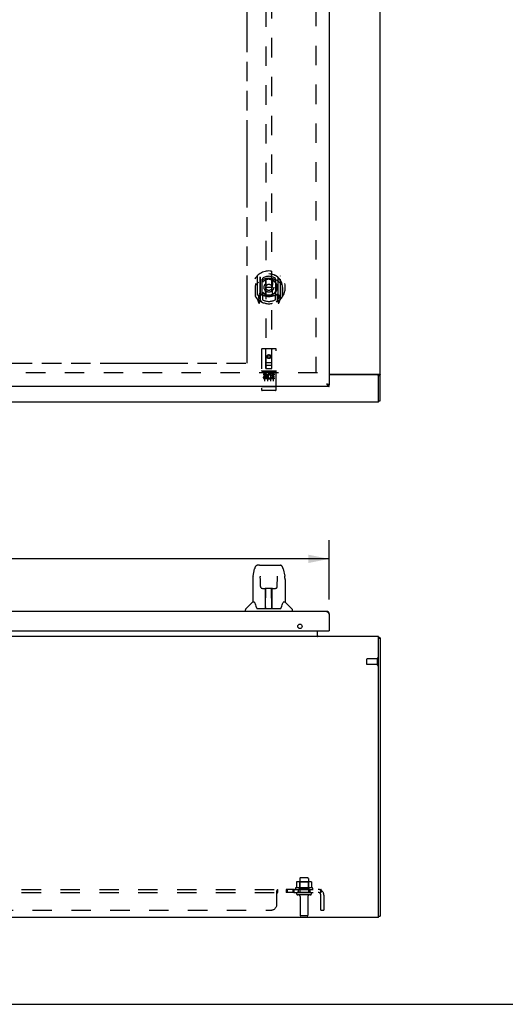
# Model space of a CAD drawing. Header units: inches. Extents: x 0 to 151, y 0 to 98.
# Tile 3 of 10: x 55 to 75, y 0 to 42. Entities that reach past the tile are written whole.
import ezdxf

# ---------------------------------------------------------------- set-up
doc = ezdxf.new("R2010")
doc.units = ezdxf.units.IN
doc.header["$LTSCALE"] = 8.296674
doc.header["$MEASUREMENT"] = 0
doc.linetypes.add('HIDDEN', pattern=[0.2, 0.1, -0.1])
doc.linetypes.add('PHANTOM', pattern=[0.8, 0.45, -0.05, 0.1, -0.05, 0.1, -0.05])
doc.layers.get('0').update_dxf_attribs({"linetype": 'CONTINUOUS'})
for name, color, linetype in [('02___PRT_ALL_AXES', 7, 'CONTINUOUS'), ('AVAILABLE_DOOR_SPACE', 7, 'CONTINUOUS'), ('DEFAULT_2', 8, 'HIDDEN'), ('DIMENSIONS', 7, 'CONTINUOUS')]:
    doc.layers.add(name, color=color, linetype=linetype)
doc.styles.get("Standard").update_dxf_attribs({"font": 'arial.ttf'})
doc.dimstyles.new('DIMSTYLE_1', dxfattribs={"dimtxt": 0.665509, "dimasz": 0.887345, "dimexe": 0.09, "dimexo": 0.07, "dimgap": 0.0375, "dimtad": 0, "dimtih": 1, "dimtoh": 1, "dimzin": 4, "dimdsep": 46, "dimtxsty": 'Standard', "dimblk": '_FILLED', "dimblk1": '_FILLED', "dimblk2": '_FILLED', "dimcen": 0.09, "dimazin": 1, "dimtfac": 1, "dimtofl": 0, "dimtmove": 0, "dimatfit": 3, "dimldrblk": '_FILLED', "dimfxl": 0, "dimtolj": 1, "dimtzin": 4, "dimarcsym": 0})

# ---------------------------------------------------------------- blocks, each defined once
blk = doc.blocks.new('_FILLED')
at = {"color": 0, "linetype": 'ByBlock'}
blk.add_solid([(0, 0), (-1, 0.2), (-1, -0.2)], dxfattribs=at)
blk = doc.blocks.new('*D5')
at = {"layer": 'DIMENSIONS', "color": 2, "linetype": 'Continuous'}
for p, q in [((32.833, 17.276), (32.833, 19.814)), ((67.908, 17.276), (67.908, 19.814)), ((32.833, 19.015), (47.353, 19.015)), ((67.908, 19.015), (53.387, 19.015))]:
    blk.add_line(p, q, dxfattribs=at)
at = {"layer": 'DIMENSIONS', "color": 2, "linetype": 'Continuous', "xscale": 0.8873448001, "yscale": 0.8873448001, "zscale": 0.8873448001, "rotation": 180}
blk.add_blockref('_FILLED', (32.833, 19.015), dxfattribs=at)
at = {"layer": 'DIMENSIONS', "color": 2, "linetype": 'Continuous', "xscale": 0.8873448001, "yscale": 0.8873448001, "zscale": 0.8873448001}
blk.add_blockref('_FILLED', (67.908, 19.015), dxfattribs=at)
at = {"layer": 'DIMENSIONS', "color": 2, "linetype": 'Continuous', "insert": (50.37, 19.348), "char_height": 0.6655, "width": 5.3686, "attachment_point": 2, "line_spacing_factor": 0.9}
blk.add_mtext('35.08 DOOR', dxfattribs=at)

msp = doc.modelspace()

# ---------------------------------------------------------------- linework, layer by layer
at = {"color": 3, "linetype": 'Continuous'}
for p, q in [((70.083, 25.762), (70.083, 73.636)), ((67.908, 72.949), (67.908, 26.449)), ((67.908, 26.901), (70.052, 26.901)), ((67.791, 26.491), (67.807, 26.488)), ((67.791, 26.491), (67.795, 26.484)), ((67.795, 26.484), (67.802, 26.474)), ((67.807, 26.488), (67.817, 26.485)), ((67.817, 26.485), (67.823, 26.484)), ((67.823, 26.484), (67.829, 26.482)), ((67.829, 26.482), (67.835, 26.481)), ((67.835, 26.481), (67.841, 26.479)), ((67.841, 26.479), (67.847, 26.478)), ((69.948, 26.874), (67.908, 26.874)), ((70.007, 25.699), (70.007, 26.814)), ((67.908, 26.374), (32.833, 26.374)), ((67.802, 26.474), (67.806, 26.467)), ((67.806, 26.467), (67.811, 26.46)), ((70.007, 25.699), (32.783, 25.699)), ((67.791, 16.772), (32.95, 16.772)), ((67.887, 16.687), (67.892, 16.68)), ((67.892, 16.68), (67.896, 16.673)), ((67.896, 16.673), (67.901, 16.666)), ((67.901, 16.666), (67.908, 16.655)), ((67.908, 16.655), (67.908, 15.947)), ((70.007, 15.699), (32.783, 15.699)), ((32.848, 15.947), (67.893, 15.947)), ((67.408, 15.706), (67.408, 15.947)), ((70.007, 3.699), (70.007, 15.699)), ((70.083, 15.636), (70.083, 3.762)), ((70.007, 3.699), (32.783, 3.699))]:
    msp.add_line(p, q, dxfattribs=at)
at = {"color": 7, "linetype": 'Continuous'}
for p, q in [((70.007, 26.876), (70.083, 26.876)), ((70.007, 26.876), (70.007, 26.814)), ((67.908, 26.374), (67.908, 26.449)), ((70.007, 25.762), (70.083, 25.762)), ((64.659, 18.281), (64.724, 18.586)), ((64.928, 18.741), (64.848, 18.741)), ((64.929, 18.741), (65.736, 18.741)), ((64.934, 18.741), (64.933, 18.741)), ((65.737, 18.741), (65.817, 18.741)), ((65.941, 18.586), (66.006, 18.281)), ((64.644, 18.138), (64.644, 17.166)), ((64.966, 18.229), (64.946, 18.229)), ((64.965, 18.265), (64.965, 18.261)), ((64.965, 18.261), (64.965, 18.257)), ((64.965, 18.257), (64.966, 18.252)), ((64.966, 18.252), (64.966, 18.246)), ((64.968, 18.117), (64.966, 18.246)), ((64.973, 17.834), (64.968, 18.117)), ((65.692, 17.834), (65.699, 18.246)), ((65.699, 18.252), (65.7, 18.257)), ((65.699, 18.246), (65.699, 18.252)), ((65.719, 18.229), (65.699, 18.229)), ((65.7, 18.257), (65.7, 18.262)), ((66.021, 18.137), (66.021, 17.166)), ((65.053, 17.756), (65.173, 17.756)), ((65.183, 16.91), (65.198, 17.757)), ((65.191, 17.341), (65.191, 17.757)), ((65.197, 17.701), (65.191, 17.701)), ((65.209, 17.757), (65.456, 17.757)), ((65.458, 16.89), (65.443, 17.757)), ((65.444, 17.701), (65.474, 17.701)), ((65.449, 17.757), (65.449, 17.701)), ((65.474, 16.89), (65.474, 17.757)), ((65.492, 17.756), (65.612, 17.756)), ((65.194, 17.532), (65.191, 17.532)), ((65.194, 17.52), (65.191, 17.52)), ((65.474, 17.532), (65.447, 17.532)), ((65.474, 17.52), (65.447, 17.52)), ((65.451, 17.292), (65.474, 17.292)), ((65.474, 17.288), (65.452, 17.288)), ((64.329, 16.772), (64.329, 16.835)), ((64.638, 17.16), (64.34, 16.862)), ((64.717, 17.166), (64.644, 17.166)), ((64.811, 16.914), (64.817, 16.906)), ((64.847, 16.89), (65.818, 16.89)), ((65.184, 16.962), (65.184, 16.936)), ((65.191, 16.89), (65.191, 16.895)), ((65.458, 16.936), (65.457, 16.962)), ((66.021, 17.166), (65.948, 17.166)), ((66.027, 17.16), (66.325, 16.862)), ((66.336, 16.772), (66.336, 16.835)), ((67.893, 15.947), (67.908, 15.947)), ((70.007, 15.636), (70.083, 15.636)), ((70.052, 15.661), (70.024, 15.636)), ((70.007, 3.762), (70.083, 3.762)), ((0, 0), (150.849, 0))]:
    msp.add_line(p, q, dxfattribs=at)
for points in [[(69.996, 26.901), (69.996, 26.901), (69.996, 26.9), (69.996, 26.9), (69.996, 26.899), (69.996, 26.899), (69.996, 26.898), (69.996, 26.898), (69.996, 26.897), (69.996, 26.897), (69.996, 26.897), (69.996, 26.896), (69.996, 26.896), (69.996, 26.895), (69.996, 26.895), (69.997, 26.894), (69.997, 26.893), (69.997, 26.893), (69.997, 26.892), (69.998, 26.892), (69.998, 26.891), (69.998, 26.891), (69.999, 26.89), (69.999, 26.889), (70, 26.889), (70.001, 26.888), (70.001, 26.887)], [(70.001, 26.887), (70.003, 26.885), (70.004, 26.884), (70.004, 26.884), (70.005, 26.883), (70.005, 26.882), (70.006, 26.882), (70.006, 26.881), (70.006, 26.88), (70.007, 26.88), (70.007, 26.879), (70.007, 26.879), (70.007, 26.878), (70.007, 26.878), (70.007, 26.877), (70.007, 26.877), (70.007, 26.876)], [(67.833, 26.469), (67.833, 26.469), (67.836, 26.467), (67.838, 26.466), (67.84, 26.465), (67.842, 26.464), (67.845, 26.463), (67.847, 26.463), (67.849, 26.462), (67.851, 26.461), (67.854, 26.46), (67.856, 26.459), (67.858, 26.458), (67.86, 26.458), (67.863, 26.457), (67.865, 26.456), (67.867, 26.455), (67.869, 26.455), (67.872, 26.454), (67.874, 26.454), (67.876, 26.453), (67.878, 26.453), (67.881, 26.452), (67.883, 26.452), (67.885, 26.451), (67.887, 26.451), (67.89, 26.451), (67.892, 26.45), (67.894, 26.45), (67.896, 26.45), (67.899, 26.45), (67.901, 26.45), (67.903, 26.449), (67.905, 26.449), (67.908, 26.449)], [(64.848, 18.741), (64.844, 18.741), (64.828, 18.739), (64.814, 18.734), (64.8, 18.727), (64.787, 18.719), (64.776, 18.709), (64.767, 18.697), (64.759, 18.685), (64.751, 18.672), (64.745, 18.657), (64.738, 18.641), (64.733, 18.622), (64.727, 18.601), (64.724, 18.586)], [(65.918, 18.663), (65.912, 18.676), (65.905, 18.687), (65.898, 18.698), (65.889, 18.708), (65.88, 18.717), (65.869, 18.725), (65.858, 18.731), (65.845, 18.736), (65.832, 18.739), (65.817, 18.741)], [(65.941, 18.586), (65.939, 18.598), (65.934, 18.617), (65.929, 18.634), (65.923, 18.649), (65.918, 18.663)], [(64.659, 18.281), (64.653, 18.249), (64.647, 18.207), (64.644, 18.165), (64.644, 18.138)], [(64.965, 18.269), (64.965, 18.27), (64.965, 18.269), (64.965, 18.269), (64.965, 18.268), (64.965, 18.267), (64.965, 18.266), (64.965, 18.265)], [(65.7, 18.262), (65.7, 18.265), (65.7, 18.266), (65.7, 18.268), (65.7, 18.268), (65.7, 18.269), (65.7, 18.27)], [(66.021, 18.137), (66.021, 18.165), (66.018, 18.207), (66.012, 18.25), (66.006, 18.281)], [(64.973, 17.834), (64.974, 17.822), (64.977, 17.809), (64.983, 17.797), (64.99, 17.786), (64.999, 17.777), (65.009, 17.769), (65.021, 17.763), (65.033, 17.759), (65.045, 17.757), (65.052, 17.756)], [(65.173, 17.756), (65.177, 17.756), (65.186, 17.757), (65.194, 17.757), (65.203, 17.757), (65.209, 17.757)], [(65.456, 17.757), (65.464, 17.757), (65.472, 17.757), (65.481, 17.757), (65.49, 17.756), (65.492, 17.756)], [(65.613, 17.756), (65.622, 17.757), (65.634, 17.759), (65.646, 17.764), (65.657, 17.77), (65.667, 17.778), (65.676, 17.788), (65.683, 17.799), (65.688, 17.811), (65.691, 17.824), (65.692, 17.834)], [(64.713, 17.166), (64.719, 17.156), (64.732, 17.128), (64.747, 17.093), (64.763, 17.05), (64.779, 17.001), (64.794, 16.954)], [(64.794, 16.954), (64.796, 16.946), (64.801, 16.933), (64.806, 16.923), (64.811, 16.914)], [(64.817, 16.906), (64.823, 16.9), (64.829, 16.895), (64.837, 16.892), (64.845, 16.89), (64.846, 16.89)], [(65.819, 16.89), (65.82, 16.89), (65.828, 16.892), (65.835, 16.895), (65.842, 16.9)], [(65.842, 16.9), (65.848, 16.906), (65.853, 16.913)], [(65.853, 16.913), (65.859, 16.922), (65.863, 16.933), (65.868, 16.945), (65.871, 16.954)], [(65.871, 16.954), (65.885, 17), (65.901, 17.048), (65.917, 17.091), (65.932, 17.127), (65.946, 17.156), (65.952, 17.166)]]:
    msp.add_lwpolyline(points, dxfattribs=at)
at = {"color": 3, "linetype": 'Continuous'}
for points in [[(70.052, 26.901), (70.052, 26.901), (70.053, 26.9), (70.053, 26.9), (70.054, 26.899), (70.055, 26.899), (70.056, 26.898), (70.057, 26.897), (70.059, 26.896), (70.06, 26.896), (70.061, 26.895), (70.062, 26.894)], [(70.062, 26.894), (70.068, 26.891), (70.069, 26.891), (70.07, 26.89), (70.071, 26.889), (70.072, 26.889), (70.074, 26.888), (70.074, 26.887), (70.075, 26.887), (70.076, 26.886), (70.077, 26.885), (70.078, 26.885), (70.078, 26.884), (70.079, 26.884), (70.079, 26.883), (70.08, 26.883), (70.08, 26.882), (70.081, 26.882), (70.081, 26.881), (70.081, 26.881), (70.082, 26.88), (70.082, 26.88), (70.082, 26.879), (70.082, 26.879), (70.082, 26.878), (70.082, 26.878), (70.082, 26.877), (70.082, 26.877), (70.083, 26.876)], [(67.811, 26.46), (67.813, 26.457), (67.815, 26.453), (67.818, 26.45)], [(67.818, 26.45), (67.82, 26.447), (67.822, 26.443), (67.824, 26.44), (67.827, 26.437), (67.829, 26.434), (67.831, 26.431), (67.833, 26.428), (67.836, 26.425), (67.838, 26.422), (67.84, 26.419), (67.842, 26.416), (67.845, 26.414), (67.847, 26.411), (67.849, 26.409), (67.851, 26.406), (67.854, 26.404), (67.856, 26.401), (67.858, 26.399), (67.86, 26.397), (67.863, 26.395), (67.865, 26.393), (67.867, 26.391), (67.869, 26.389), (67.872, 26.388), (67.874, 26.386), (67.876, 26.385), (67.878, 26.383), (67.881, 26.382), (67.883, 26.381), (67.885, 26.38), (67.887, 26.379), (67.89, 26.378), (67.892, 26.377), (67.894, 26.376), (67.896, 26.376), (67.899, 26.375), (67.901, 26.375), (67.903, 26.375), (67.905, 26.374), (67.908, 26.374)], [(67.847, 26.478), (67.853, 26.476), (67.856, 26.476), (67.858, 26.475), (67.861, 26.474), (67.863, 26.473), (67.866, 26.473), (67.868, 26.472), (67.871, 26.471), (67.873, 26.47), (67.876, 26.47), (67.878, 26.469), (67.88, 26.468), (67.882, 26.467), (67.884, 26.467), (67.886, 26.466), (67.888, 26.465), (67.89, 26.464), (67.891, 26.464), (67.893, 26.463), (67.894, 26.462), (67.896, 26.461), (67.897, 26.461), (67.899, 26.46), (67.9, 26.459), (67.901, 26.458), (67.902, 26.458), (67.903, 26.457), (67.904, 26.456), (67.905, 26.455), (67.905, 26.455), (67.906, 26.454), (67.906, 26.453), (67.907, 26.452), (67.907, 26.452), (67.907, 26.451), (67.907, 26.45), (67.908, 26.449)], [(67.791, 16.772), (67.793, 16.772), (67.795, 16.772), (67.797, 16.772), (67.8, 16.771), (67.802, 16.771), (67.804, 16.77), (67.806, 16.77), (67.809, 16.769), (67.811, 16.768), (67.813, 16.767), (67.815, 16.766), (67.818, 16.765), (67.82, 16.763), (67.822, 16.762), (67.824, 16.76), (67.827, 16.759), (67.829, 16.757), (67.831, 16.755), (67.833, 16.753), (67.836, 16.751), (67.838, 16.749), (67.84, 16.747), (67.842, 16.745), (67.845, 16.743), (67.847, 16.74), (67.849, 16.738), (67.851, 16.735), (67.854, 16.733), (67.856, 16.73), (67.858, 16.727), (67.86, 16.724), (67.863, 16.722), (67.865, 16.719), (67.867, 16.716), (67.869, 16.713), (67.872, 16.71), (67.874, 16.706), (67.876, 16.703), (67.878, 16.7), (67.881, 16.697), (67.883, 16.693), (67.885, 16.69), (67.887, 16.687)], [(67.408, 15.706), (67.409, 15.706), (67.41, 15.706), (67.411, 15.706), (67.413, 15.706), (67.414, 15.706), (67.416, 15.705), (67.417, 15.705), (67.419, 15.704)], [(67.427, 15.706), (67.426, 15.706), (67.426, 15.706), (67.426, 15.706), (67.426, 15.706), (67.425, 15.706), (67.425, 15.706), (67.425, 15.706), (67.424, 15.706), (67.424, 15.706), (67.424, 15.706), (67.423, 15.706), (67.423, 15.706), (67.422, 15.706), (67.422, 15.706), (67.421, 15.705), (67.421, 15.705), (67.42, 15.705), (67.419, 15.704), (67.419, 15.704), (67.419, 15.704)], [(67.419, 15.704), (67.42, 15.703), (67.422, 15.702), (67.423, 15.701), (67.425, 15.701), (67.426, 15.7), (67.428, 15.7)], [(70.052, 15.661), (70.052, 15.661), (70.053, 15.66), (70.053, 15.66), (70.054, 15.659), (70.055, 15.658), (70.056, 15.657), (70.057, 15.657), (70.059, 15.656), (70.06, 15.655), (70.061, 15.654), (70.062, 15.654), (70.064, 15.653), (70.069, 15.65)], [(70.069, 15.65), (70.07, 15.649), (70.071, 15.649), (70.072, 15.648), (70.074, 15.647), (70.074, 15.647), (70.075, 15.646), (70.076, 15.646), (70.077, 15.645), (70.078, 15.644), (70.078, 15.644), (70.079, 15.643), (70.079, 15.643), (70.08, 15.642), (70.08, 15.642), (70.081, 15.641), (70.081, 15.641), (70.081, 15.64), (70.082, 15.64), (70.082, 15.639), (70.082, 15.639), (70.082, 15.639), (70.082, 15.638), (70.082, 15.638), (70.082, 15.637), (70.082, 15.637), (70.083, 15.636)]]:
    msp.add_lwpolyline(points, dxfattribs=at)
for centre, radius, start, end in [((69.948, 26.814), 0.06, 0, 90), ((67.791, 16.655), 0.117, 0, 90), ((67.45, 15.741), 0.042, 180, 250.6909), ((67.893, 15.962), 0.015, 270, 360), ((69.966, 15.582), 0.117, 42.5569, 68.9617)]:
    msp.add_arc(centre, radius, start, end, dxfattribs=at)
at = {"color": 7, "linetype": 'Continuous'}
for centre, radius, start, end in [((64.368, 16.835), 0.0394, 135, 180), ((64.652, 17.146), 0.0197, 90, 135), ((65.203, 16.91), 0.0197, 179, 270), ((65.203, 16.91), 0.0197, 260.739, 269.9232), ((65.438, 16.91), 0.0197, 270, 1), ((65.438, 16.91), 0.0197, 270.0771, 272.6469), ((66.013, 17.146), 0.0197, 45, 90), ((66.297, 16.835), 0.0394, 0, 45)]:
    msp.add_arc(centre, radius, start, end, dxfattribs=at)
for centre, start_param, end_param in [((65.183, 16.93), -1.369355, -1.264777), ((65.458, 16.93), -1.876815, -1.570796)]:
    msp.add_ellipse(centre, major_axis=(0.0394, 0), ratio=1, start_param=start_param, end_param=end_param, dxfattribs=at)
at = {"layer": '02___PRT_ALL_AXES', "color": 8, "linetype": 'HIDDEN'}
for p, q in [((65.615, 27.03), (65.05, 27.03)), ((65.188, 26.908), (65.096, 26.908)), ((65.096, 26.908), (65.096, 26.865)), ((65.564, 26.908), (65.408, 26.908)), ((65.408, 26.908), (65.408, 26.896)), ((65.564, 26.908), (65.564, 26.865)), ((65.188, 26.865), (65.096, 26.865)), ((65.192, 26.822), (65.146, 26.822)), ((65.188, 26.781), (65.16, 26.781)), ((65.252, 26.737), (65.16, 26.737)), ((65.252, 26.695), (65.16, 26.695)), ((65.252, 26.737), (65.252, 26.695)), ((65.384, 26.743), (65.401, 26.704)), ((65.408, 26.872), (65.395, 26.854)), ((65.405, 26.897), (65.408, 26.896)), ((65.408, 26.872), (65.408, 26.695)), ((65.564, 26.695), (65.408, 26.695)), ((65.564, 26.865), (65.451, 26.865)), ((65.451, 26.865), (65.451, 26.822)), ((65.543, 26.822), (65.451, 26.822)), ((65.543, 26.779), (65.451, 26.779)), ((65.451, 26.779), (65.451, 26.737)), ((65.564, 26.737), (65.451, 26.737)), ((65.543, 26.822), (65.543, 26.779)), ((65.564, 26.737), (65.564, 26.695)), ((65.615, 26.202), (65.05, 26.202)), ((69.965, 14.748), (69.518, 14.748)), ((69.965, 14.5), (69.965, 14.748)), ((69.965, 14.5), (69.518, 14.5)), ((66.65, 5.369), (66.65, 4.774)), ((67.016, 5.369), (67.016, 4.774)), ((66.393, 4.899), (66.073, 4.899)), ((66.073, 4.899), (66.073, 4.774)), ((66.393, 4.774), (66.073, 4.774)), ((66.112, 4.899), (66.112, 4.774)), ((66.354, 4.899), (66.354, 4.774)), ((66.393, 4.899), (66.393, 4.774)), ((67.188, 4.969), (66.477, 4.969)), ((66.498, 4.899), (66.583, 4.899)), ((67.083, 4.899), (66.583, 4.899)), ((66.583, 4.899), (66.583, 4.774)), ((67.083, 4.774), (66.583, 4.774)), ((67.083, 4.899), (67.167, 4.899)), ((67.083, 4.899), (67.083, 4.774)), ((66.667, 4.606), (66.667, 3.804)), ((66.999, 4.606), (66.999, 3.804))]:
    msp.add_line(p, q, dxfattribs=at)
msp.add_circle((65.333, 27.647), 0.085, dxfattribs=at)
at = {"layer": '02___PRT_ALL_AXES', "color": 3, "linetype": 'Continuous'}
msp.add_circle((66.658, 16.135), 0.094, dxfattribs=at)
at = {"layer": '02___PRT_ALL_AXES', "color": 8, "linetype": 'HIDDEN'}
for centre, radius, start, end in [((65.188, 26.844), 0.0635, 270, 90), ((65.358, 26.801), 0.107, 64.2636, 293.4027), ((65.159, 26.759), 0.0644, 102.2995, 270.0775), ((65.16, 26.759), 0.0219, 89.9011, 270), ((65.188, 26.843), 0.0219, 280.307, 90), ((65.358, 26.801), 0.0639, 54.8895, 293.4026), ((66.498, 4.938), 0.0384, 124.4497, 270), ((66.833, 4.369), 0.698, 117.6814, 120.6631), ((66.833, 4.369), 0.698, 59.3369, 62.3186), ((67.167, 4.938), 0.0384, 270, 55.5503)]:
    msp.add_arc(centre, radius, start, end, dxfattribs=at)
at = {"layer": 'AVAILABLE_DOOR_SPACE', "color": 4, "linetype": 'PHANTOM'}
for p, q in [((64.408, 27.374), (64.408, 43.013)), ((51.495, 27.374), (64.408, 27.374))]:
    msp.add_line(p, q, dxfattribs=at)
at = {"layer": 'DEFAULT_2', "color": 8, "linetype": 'HIDDEN'}
for p, q in [((67.333, 72.447), (67.333, 26.951)), ((65.208, 47.529), (65.208, 27.147)), ((65.458, 27.147), (65.458, 47.529)), ((64.833, 31.088), (64.833, 30.12)), ((64.95, 31.034), (64.95, 30.018)), ((64.958, 31.029), (64.958, 30.026)), ((65.05, 30.286), (65.05, 30.917)), ((65.058, 30.989), (65.058, 30.886)), ((65.17, 30.943), (65.2, 30.604)), ((65.495, 30.943), (65.465, 30.604)), ((65.608, 30.886), (65.608, 30.989)), ((65.615, 30.917), (65.615, 30.286)), ((65.708, 31.029), (65.708, 30.026)), ((65.715, 31.034), (65.715, 30.018)), ((65.833, 30.12), (65.833, 31.088)), ((64.75, 30.604), (64.765, 30.604)), ((64.75, 30.604), (64.75, 30.216)), ((64.758, 30.671), (64.758, 30.673)), ((64.758, 30.213), (64.758, 30.671)), ((64.95, 30.275), (64.89, 30.275)), ((64.89, 30.275), (64.89, 30.125)), ((65.05, 30.276), (64.978, 30.276)), ((65.046, 30.278), (64.98, 30.278)), ((65.058, 30.325), (65.058, 30.073)), ((65.169, 30.26), (65.2, 30.604)), ((65.465, 30.604), (65.2, 30.604)), ((65.496, 30.26), (65.465, 30.604)), ((65.608, 30.073), (65.608, 30.325)), ((65.688, 30.276), (65.615, 30.276)), ((65.685, 30.278), (65.619, 30.278)), ((65.775, 30.275), (65.715, 30.275)), ((65.775, 30.125), (65.775, 30.275)), ((65.915, 30.604), (65.9, 30.604)), ((65.908, 30.671), (65.907, 30.673)), ((65.908, 30.213), (65.908, 30.671)), ((65.915, 30.604), (65.915, 30.216)), ((64.837, 30.11), (64.907, 29.934)), ((64.89, 30.125), (64.95, 30.125)), ((64.928, 30.198), (64.898, 30.152)), ((64.903, 30.145), (64.958, 30.145)), ((64.928, 30.034), (64.933, 30.031)), ((64.936, 29.937), (64.95, 30.018)), ((65.028, 29.976), (64.958, 30.085)), ((64.96, 30.258), (64.96, 30.051)), ((65.708, 30.085), (65.638, 29.976)), ((65.705, 30.051), (65.705, 30.258)), ((65.708, 30.145), (65.763, 30.145)), ((65.715, 30.125), (65.775, 30.125)), ((65.715, 30.018), (65.729, 29.937)), ((65.736, 30.034), (65.736, 30.034)), ((65.736, 30.034), (65.737, 30.034)), ((65.767, 30.152), (65.737, 30.198)), ((65.758, 29.934), (65.828, 30.11)), ((65.02, 27.957), (65.02, 26.232)), ((65.615, 27.987), (65.05, 27.987)), ((65.206, 27.147), (65.203, 27.957)), ((65.459, 27.147), (65.463, 27.957)), ((65.645, 26.232), (65.645, 27.957)), ((65.205, 27.397), (65.46, 27.397)), ((65.333, 27.719), (65.27, 27.683)), ((65.27, 27.683), (65.28, 27.677)), ((65.27, 27.683), (65.27, 27.611)), ((65.27, 27.611), (65.28, 27.617)), ((65.27, 27.611), (65.333, 27.575)), ((65.333, 27.708), (65.28, 27.677)), ((65.28, 27.677), (65.28, 27.617)), ((65.28, 27.617), (65.333, 27.587)), ((65.395, 27.683), (65.333, 27.719)), ((65.333, 27.719), (65.333, 27.708)), ((65.385, 27.677), (65.333, 27.708)), ((65.333, 27.587), (65.385, 27.617)), ((65.333, 27.575), (65.395, 27.611)), ((65.333, 27.575), (65.333, 27.587)), ((65.395, 27.683), (65.385, 27.677)), ((65.385, 27.617), (65.385, 27.677)), ((65.395, 27.611), (65.385, 27.617)), ((65.395, 27.611), (65.395, 27.683)), ((67.408, 26.949), (33.883, 26.949)), ((65.05, 27.03), (65.615, 27.03)), ((65.121, 27.014), (65.293, 27.014)), ((65.206, 27.147), (65.208, 27.147)), ((65.208, 27.147), (65.458, 27.147)), ((65.418, 27.272), (65.248, 27.272)), ((65.371, 27.014), (65.543, 27.014)), ((65.458, 27.147), (65.459, 27.147)), ((65.145, 26.899), (65.145, 26.593)), ((65.27, 26.899), (65.27, 26.593)), ((65.395, 26.899), (65.395, 26.593)), ((65.52, 26.899), (65.52, 26.593)), ((65.038, 26.36), (65.037, 26.361)), ((65.037, 26.361), (65.037, 26.361)), ((65.039, 26.36), (65.038, 26.36)), ((65.04, 26.36), (65.039, 26.36)), ((65.042, 26.36), (65.041, 26.36)), ((65.043, 26.36), (65.042, 26.36)), ((65.044, 26.36), (65.043, 26.36)), ((65.043, 26.36), (65.043, 26.36)), ((65.045, 26.36), (65.044, 26.36)), ((65.046, 26.36), (65.045, 26.36)), ((65.047, 26.36), (65.046, 26.36)), ((65.048, 26.36), (65.047, 26.36)), ((65.047, 26.36), (65.047, 26.36)), ((65.049, 26.36), (65.048, 26.36)), ((65.05, 26.36), (65.049, 26.36)), ((65.615, 26.36), (65.05, 26.36)), ((65.3, 26.202), (65.115, 26.202)), ((65.55, 26.202), (65.365, 26.202)), ((65.615, 26.36), (65.616, 26.36)), ((65.616, 26.36), (65.617, 26.36)), ((65.617, 26.36), (65.618, 26.36)), ((65.618, 26.36), (65.619, 26.36)), ((65.619, 26.36), (65.62, 26.36)), ((65.62, 26.36), (65.621, 26.36)), ((65.62, 26.36), (65.62, 26.36)), ((65.621, 26.36), (65.622, 26.36)), ((65.622, 26.36), (65.623, 26.36)), ((65.623, 26.36), (65.624, 26.36)), ((65.624, 26.36), (65.625, 26.36)), ((65.625, 26.36), (65.626, 26.36)), ((65.625, 26.36), (65.625, 26.36)), ((65.626, 26.36), (65.627, 26.36)), ((65.627, 26.36), (65.628, 26.361)), ((65.628, 26.361), (65.629, 26.361)), ((65.628, 26.361), (65.628, 26.361)), ((69.508, 14.51), (69.508, 14.738)), ((69.965, 14.482), (69.965, 14.766)), ((66.514, 5.214), (66.514, 4.996)), ((67.088, 5.235), (66.577, 5.235)), ((66.649, 5.215), (66.629, 5.235)), ((67.016, 5.215), (66.649, 5.215)), ((66.649, 4.919), (66.649, 5.215)), ((66.986, 5.399), (66.68, 5.399)), ((67.016, 5.215), (67.036, 5.235)), ((67.016, 4.919), (67.016, 5.215)), ((67.151, 5.214), (67.151, 4.996)), ((34.864, 4.899), (67.551, 4.899)), ((34.864, 4.774), (67.551, 4.774)), ((65.676, 4.845), (65.678, 4.847)), ((65.676, 4.274), (65.676, 4.845)), ((65.682, 4.748), (65.684, 4.749)), ((65.693, 4.88), (65.695, 4.883)), ((65.701, 4.893), (65.703, 4.895)), ((65.71, 4.899), (65.712, 4.899)), ((65.712, 4.774), (65.712, 4.899)), ((67.097, 4.668), (66.568, 4.668)), ((66.649, 4.919), (66.629, 4.899)), ((67.016, 4.919), (66.649, 4.919)), ((67.016, 4.919), (67.036, 4.899)), ((67.59, 4.845), (67.51, 4.749)), ((67.546, 4.809), (67.545, 4.808)), ((67.547, 4.812), (67.546, 4.811)), ((67.546, 4.811), (67.546, 4.809)), ((67.551, 4.774), (67.551, 4.899)), ((67.551, 4.024), (67.551, 4.662)), ((67.676, 4.662), (67.676, 4.024)), ((36.989, 4.024), (65.426, 4.024)), ((67.551, 4.024), (67.676, 4.024)), ((66.969, 3.774), (66.697, 3.774))]:
    msp.add_line(p, q, dxfattribs=at)
for points in [[(64.878, 30.819), (64.877, 30.818), (64.875, 30.816), (64.874, 30.815), (64.872, 30.813), (64.87, 30.812), (64.869, 30.81), (64.867, 30.809), (64.865, 30.807), (64.864, 30.805), (64.862, 30.803), (64.86, 30.801), (64.858, 30.799), (64.856, 30.797), (64.854, 30.795), (64.852, 30.793), (64.85, 30.79), (64.848, 30.788), (64.846, 30.785), (64.844, 30.783), (64.842, 30.78), (64.84, 30.777), (64.837, 30.774), (64.835, 30.771), (64.833, 30.768), (64.83, 30.764), (64.828, 30.761), (64.825, 30.757), (64.823, 30.754), (64.82, 30.75), (64.818, 30.746), (64.815, 30.741), (64.812, 30.737), (64.809, 30.732), (64.806, 30.728), (64.803, 30.723), (64.8, 30.717)], [(65.145, 30.961), (65.15, 30.962), (65.155, 30.964), (65.161, 30.965), (65.166, 30.966), (65.172, 30.968), (65.177, 30.969), (65.183, 30.97), (65.188, 30.971), (65.194, 30.972), (65.199, 30.973), (65.205, 30.975), (65.21, 30.976), (65.216, 30.976), (65.221, 30.977), (65.227, 30.978), (65.232, 30.979), (65.238, 30.98), (65.243, 30.981), (65.249, 30.981), (65.254, 30.982), (65.26, 30.983), (65.265, 30.983), (65.271, 30.984), (65.277, 30.984), (65.282, 30.985), (65.288, 30.985), (65.293, 30.985), (65.299, 30.986), (65.305, 30.986), (65.31, 30.986), (65.316, 30.986), (65.321, 30.986), (65.327, 30.986), (65.333, 30.986), (65.338, 30.986), (65.344, 30.986), (65.349, 30.986), (65.355, 30.986), (65.36, 30.986), (65.366, 30.986), (65.372, 30.985), (65.377, 30.985), (65.383, 30.985), (65.388, 30.984), (65.394, 30.984), (65.4, 30.983), (65.405, 30.983), (65.411, 30.982), (65.416, 30.981), (65.422, 30.981), (65.427, 30.98), (65.433, 30.979), (65.438, 30.978), (65.444, 30.977), (65.449, 30.976), (65.455, 30.976), (65.461, 30.975), (65.466, 30.973), (65.471, 30.972), (65.477, 30.971), (65.482, 30.97), (65.488, 30.969), (65.493, 30.968), (65.499, 30.966), (65.504, 30.965), (65.51, 30.964), (65.515, 30.962), (65.52, 30.961)], [(65.865, 30.717), (65.862, 30.722), (65.859, 30.728), (65.856, 30.732), (65.853, 30.737), (65.85, 30.741), (65.847, 30.746), (65.845, 30.75), (65.842, 30.754), (65.84, 30.757), (65.837, 30.761), (65.835, 30.764), (65.832, 30.768), (65.83, 30.771), (65.828, 30.774), (65.825, 30.777), (65.823, 30.78), (65.821, 30.783), (65.819, 30.785), (65.817, 30.788), (65.815, 30.79), (65.813, 30.793), (65.811, 30.795), (65.809, 30.797), (65.807, 30.799), (65.805, 30.801), (65.803, 30.803), (65.801, 30.805), (65.8, 30.807), (65.798, 30.809), (65.796, 30.81), (65.795, 30.812), (65.793, 30.813), (65.791, 30.815), (65.79, 30.816), (65.788, 30.818), (65.787, 30.819)], [(65.115, 27.013), (65.115, 27.013), (65.115, 27.013), (65.115, 27.013), (65.115, 27.013), (65.115, 27.013), (65.116, 27.013), (65.116, 27.013), (65.116, 27.013), (65.116, 27.013), (65.116, 27.013), (65.116, 27.013), (65.116, 27.013), (65.116, 27.013), (65.116, 27.013), (65.117, 27.013), (65.117, 27.013), (65.117, 27.013), (65.117, 27.013), (65.117, 27.013), (65.117, 27.013), (65.117, 27.013), (65.117, 27.013), (65.118, 27.013), (65.118, 27.014), (65.118, 27.014), (65.118, 27.014), (65.118, 27.014), (65.118, 27.014), (65.118, 27.014), (65.119, 27.014), (65.119, 27.014), (65.119, 27.014), (65.119, 27.014), (65.119, 27.014), (65.119, 27.014), (65.12, 27.014), (65.12, 27.014), (65.12, 27.014), (65.12, 27.014), (65.12, 27.014), (65.121, 27.014), (65.121, 27.014), (65.121, 27.014), (65.121, 27.014), (65.121, 27.014)], [(65.293, 27.014), (65.294, 27.014), (65.294, 27.014), (65.294, 27.014), (65.294, 27.014), (65.294, 27.014), (65.295, 27.014), (65.295, 27.014), (65.295, 27.014), (65.295, 27.014), (65.295, 27.014), (65.296, 27.014), (65.296, 27.014), (65.296, 27.014), (65.296, 27.014), (65.296, 27.014), (65.296, 27.014), (65.297, 27.014), (65.297, 27.014), (65.297, 27.014), (65.297, 27.014), (65.297, 27.014), (65.297, 27.014), (65.297, 27.013), (65.298, 27.013), (65.298, 27.013), (65.298, 27.013), (65.298, 27.013), (65.298, 27.013), (65.298, 27.013), (65.298, 27.013), (65.298, 27.013), (65.299, 27.013), (65.299, 27.013), (65.299, 27.013), (65.299, 27.013), (65.299, 27.013), (65.299, 27.013), (65.299, 27.013), (65.299, 27.013), (65.299, 27.013), (65.3, 27.013), (65.3, 27.013), (65.3, 27.013), (65.3, 27.013), (65.3, 27.013), (65.3, 27.013)], [(65.365, 27.013), (65.365, 27.013), (65.365, 27.013), (65.365, 27.013), (65.365, 27.013), (65.365, 27.013), (65.366, 27.013), (65.366, 27.013), (65.366, 27.013), (65.366, 27.013), (65.366, 27.013), (65.366, 27.013), (65.366, 27.013), (65.366, 27.013), (65.366, 27.013), (65.367, 27.013), (65.367, 27.013), (65.367, 27.013), (65.367, 27.013), (65.367, 27.013), (65.367, 27.013), (65.367, 27.013), (65.367, 27.013), (65.368, 27.013), (65.368, 27.014), (65.368, 27.014), (65.368, 27.014), (65.368, 27.014), (65.368, 27.014), (65.368, 27.014), (65.369, 27.014), (65.369, 27.014), (65.369, 27.014), (65.369, 27.014), (65.369, 27.014), (65.369, 27.014), (65.37, 27.014), (65.37, 27.014), (65.37, 27.014), (65.37, 27.014), (65.37, 27.014), (65.371, 27.014), (65.371, 27.014), (65.371, 27.014), (65.371, 27.014), (65.371, 27.014)], [(65.543, 27.014), (65.544, 27.014), (65.544, 27.014), (65.544, 27.014), (65.544, 27.014), (65.544, 27.014), (65.545, 27.014), (65.545, 27.014), (65.545, 27.014), (65.545, 27.014), (65.545, 27.014), (65.546, 27.014), (65.546, 27.014), (65.546, 27.014), (65.546, 27.014), (65.546, 27.014), (65.546, 27.014), (65.547, 27.014), (65.547, 27.014), (65.547, 27.014), (65.547, 27.014), (65.547, 27.014), (65.547, 27.014), (65.547, 27.013), (65.548, 27.013), (65.548, 27.013), (65.548, 27.013), (65.548, 27.013), (65.548, 27.013), (65.548, 27.013), (65.548, 27.013), (65.548, 27.013), (65.549, 27.013), (65.549, 27.013), (65.549, 27.013), (65.549, 27.013), (65.549, 27.013), (65.549, 27.013), (65.549, 27.013), (65.549, 27.013), (65.549, 27.013), (65.55, 27.013), (65.55, 27.013), (65.55, 27.013), (65.55, 27.013), (65.55, 27.013), (65.55, 27.013)], [(65.037, 26.361), (65.036, 26.361), (65.035, 26.361), (65.035, 26.361), (65.035, 26.361), (65.034, 26.361), (65.034, 26.361), (65.034, 26.361), (65.033, 26.361), (65.033, 26.361), (65.033, 26.361), (65.032, 26.361), (65.032, 26.361), (65.032, 26.361), (65.031, 26.361), (65.031, 26.362), (65.031, 26.362), (65.03, 26.362), (65.03, 26.362), (65.03, 26.362), (65.029, 26.362), (65.029, 26.362), (65.029, 26.362), (65.029, 26.362), (65.028, 26.362), (65.028, 26.362), (65.028, 26.362), (65.027, 26.362), (65.027, 26.362), (65.027, 26.363), (65.027, 26.363), (65.026, 26.363), (65.026, 26.363), (65.026, 26.363), (65.026, 26.363), (65.025, 26.363), (65.025, 26.363), (65.025, 26.363), (65.025, 26.363), (65.024, 26.363), (65.024, 26.364), (65.024, 26.364), (65.024, 26.364), (65.024, 26.364), (65.023, 26.364), (65.023, 26.364), (65.023, 26.364), (65.023, 26.364), (65.023, 26.364), (65.022, 26.364), (65.022, 26.364), (65.022, 26.365), (65.022, 26.365), (65.022, 26.365), (65.022, 26.365), (65.022, 26.365), (65.021, 26.365), (65.021, 26.365), (65.021, 26.365), (65.021, 26.365), (65.021, 26.365), (65.021, 26.366), (65.021, 26.366), (65.021, 26.366), (65.021, 26.366), (65.021, 26.366), (65.02, 26.366), (65.02, 26.366), (65.02, 26.366), (65.02, 26.366), (65.02, 26.366), (65.02, 26.367), (65.02, 26.367), (65.02, 26.367), (65.02, 26.367), (65.02, 26.367), (65.02, 26.367), (65.02, 26.367), (65.02, 26.367)], [(65.041, 26.36), (65.04, 26.36), (65.04, 26.36)], [(65.629, 26.361), (65.63, 26.361), (65.63, 26.361), (65.63, 26.361), (65.631, 26.361), (65.631, 26.361), (65.631, 26.361), (65.632, 26.361), (65.632, 26.361), (65.632, 26.361), (65.633, 26.361), (65.633, 26.361), (65.633, 26.361), (65.634, 26.361), (65.634, 26.362), (65.634, 26.362), (65.635, 26.362), (65.635, 26.362), (65.635, 26.362), (65.636, 26.362), (65.636, 26.362), (65.636, 26.362), (65.637, 26.362), (65.637, 26.362), (65.637, 26.362), (65.637, 26.362), (65.638, 26.362), (65.638, 26.362), (65.638, 26.363), (65.638, 26.363), (65.639, 26.363), (65.639, 26.363), (65.639, 26.363), (65.639, 26.363), (65.64, 26.363), (65.64, 26.363), (65.64, 26.363), (65.64, 26.363), (65.641, 26.363), (65.641, 26.364), (65.641, 26.364), (65.641, 26.364), (65.641, 26.364), (65.642, 26.364), (65.642, 26.364), (65.642, 26.364), (65.642, 26.364), (65.642, 26.364), (65.643, 26.364), (65.643, 26.364), (65.643, 26.365), (65.643, 26.365), (65.643, 26.365), (65.643, 26.365), (65.643, 26.365), (65.644, 26.365), (65.644, 26.365), (65.644, 26.365), (65.644, 26.365), (65.644, 26.365), (65.644, 26.366), (65.644, 26.366), (65.644, 26.366), (65.644, 26.366), (65.645, 26.366), (65.645, 26.366), (65.645, 26.366), (65.645, 26.366), (65.645, 26.366), (65.645, 26.366), (65.645, 26.367), (65.645, 26.367), (65.645, 26.367), (65.645, 26.367), (65.645, 26.367), (65.645, 26.367), (65.645, 26.367), (65.645, 26.367)], [(66.52, 5.223), (66.518, 5.222), (66.517, 5.221), (66.516, 5.22), (66.515, 5.218), (66.514, 5.217), (66.514, 5.215), (66.514, 5.214)], [(67.145, 5.223), (67.147, 5.222), (67.148, 5.221), (67.149, 5.22), (67.15, 5.218), (67.151, 5.217), (67.151, 5.215), (67.151, 5.214)], [(65.676, 4.749), (65.678, 4.748), (65.679, 4.748), (65.681, 4.748), (65.682, 4.748), (65.684, 4.749), (65.685, 4.749), (65.687, 4.75), (65.688, 4.751), (65.69, 4.752), (65.691, 4.753), (65.692, 4.755), (65.693, 4.756), (65.695, 4.758)], [(65.676, 4.749), (65.678, 4.748), (65.679, 4.748), (65.681, 4.748)], [(65.678, 4.847), (65.679, 4.849), (65.681, 4.851), (65.682, 4.854)], [(65.682, 4.854), (65.683, 4.857), (65.685, 4.86), (65.686, 4.864), (65.69, 4.874)], [(65.685, 4.749), (65.687, 4.75), (65.688, 4.751), (65.69, 4.752), (65.691, 4.753), (65.692, 4.755)], [(65.69, 4.874), (65.692, 4.877), (65.693, 4.88)], [(65.695, 4.883), (65.696, 4.886), (65.698, 4.888), (65.699, 4.891)], [(65.695, 4.758), (65.696, 4.759), (65.697, 4.761), (65.698, 4.763), (65.7, 4.765), (65.701, 4.767), (65.702, 4.768), (65.704, 4.77), (65.705, 4.771), (65.706, 4.772), (65.708, 4.773)], [(65.698, 4.888), (65.699, 4.891), (65.701, 4.893), (65.703, 4.895), (65.704, 4.896), (65.706, 4.898), (65.708, 4.898), (65.709, 4.899), (65.71, 4.899), (65.712, 4.899)], [(65.702, 4.768), (65.704, 4.77), (65.705, 4.771), (65.706, 4.772), (65.708, 4.773), (65.709, 4.774), (65.71, 4.774), (65.712, 4.774)], [(65.709, 4.774), (65.71, 4.774), (65.712, 4.774)], [(66.514, 4.996), (66.514, 4.994), (66.513, 4.993), (66.513, 4.992), (66.513, 4.991), (66.512, 4.991), (66.512, 4.99), (66.512, 4.99), (66.511, 4.989), (66.511, 4.989), (66.511, 4.989), (66.51, 4.988), (66.51, 4.988), (66.51, 4.988), (66.509, 4.987), (66.509, 4.987), (66.509, 4.987), (66.509, 4.987), (66.508, 4.987)], [(67.157, 4.987), (67.156, 4.987), (67.156, 4.987), (67.156, 4.987), (67.156, 4.987), (67.155, 4.988), (67.155, 4.988), (67.155, 4.988), (67.154, 4.989), (67.154, 4.989), (67.154, 4.989), (67.153, 4.99), (67.153, 4.99), (67.153, 4.991), (67.152, 4.991), (67.152, 4.992), (67.152, 4.993), (67.151, 4.994), (67.151, 4.996)], [(67.51, 4.749), (67.511, 4.748), (67.512, 4.748), (67.512, 4.748), (67.513, 4.748), (67.514, 4.749), (67.515, 4.749), (67.516, 4.75), (67.518, 4.751), (67.519, 4.752), (67.521, 4.753), (67.522, 4.755), (67.524, 4.756), (67.527, 4.759)], [(67.527, 4.759), (67.529, 4.761), (67.531, 4.763), (67.534, 4.765), (67.536, 4.767), (67.538, 4.768), (67.54, 4.77), (67.542, 4.771), (67.544, 4.772), (67.546, 4.773), (67.548, 4.774), (67.55, 4.774), (67.551, 4.774)], [(67.545, 4.808), (67.545, 4.806), (67.544, 4.805), (67.544, 4.804), (67.544, 4.803), (67.543, 4.802), (67.543, 4.801), (67.543, 4.801), (67.542, 4.8), (67.542, 4.799), (67.542, 4.798), (67.541, 4.797), (67.541, 4.796), (67.54, 4.795), (67.54, 4.794), (67.54, 4.793), (67.539, 4.792), (67.539, 4.791), (67.538, 4.79), (67.538, 4.789), (67.537, 4.788), (67.537, 4.787), (67.537, 4.786), (67.536, 4.785), (67.536, 4.784), (67.535, 4.783), (67.535, 4.782), (67.535, 4.782), (67.534, 4.781), (67.534, 4.78), (67.533, 4.779), (67.533, 4.778), (67.533, 4.778), (67.532, 4.777), (67.532, 4.776), (67.531, 4.776), (67.531, 4.775), (67.531, 4.774), (67.53, 4.774), (67.53, 4.773), (67.53, 4.772), (67.529, 4.772), (67.529, 4.771), (67.529, 4.771), (67.529, 4.771), (67.528, 4.77), (67.528, 4.77)], [(67.528, 4.77), (67.528, 4.77), (67.528, 4.77), (67.528, 4.77), (67.528, 4.77), (67.529, 4.771), (67.529, 4.771), (67.529, 4.771), (67.529, 4.772), (67.53, 4.772), (67.53, 4.773), (67.53, 4.773), (67.531, 4.773), (67.531, 4.774)], [(67.551, 4.834), (67.551, 4.834), (67.551, 4.834), (67.551, 4.834), (67.551, 4.833), (67.551, 4.833), (67.551, 4.833), (67.551, 4.832), (67.551, 4.832), (67.551, 4.831), (67.551, 4.831), (67.551, 4.83), (67.551, 4.83), (67.551, 4.829), (67.551, 4.829), (67.551, 4.828), (67.55, 4.828), (67.55, 4.827), (67.55, 4.826), (67.55, 4.826), (67.55, 4.825), (67.55, 4.824), (67.55, 4.824), (67.549, 4.823), (67.549, 4.822), (67.549, 4.822), (67.549, 4.821), (67.549, 4.82), (67.549, 4.819), (67.548, 4.819), (67.548, 4.818), (67.548, 4.817), (67.548, 4.816), (67.548, 4.816), (67.547, 4.815), (67.547, 4.814), (67.547, 4.813), (67.547, 4.812)], [(67.571, 4.877), (67.57, 4.88), (67.568, 4.883), (67.567, 4.886), (67.565, 4.889), (67.563, 4.892), (67.562, 4.894), (67.56, 4.896), (67.558, 4.897), (67.556, 4.898), (67.554, 4.899), (67.553, 4.899), (67.551, 4.899)], [(67.551, 4.831), (67.551, 4.831), (67.551, 4.832), (67.551, 4.832), (67.551, 4.833), (67.551, 4.833), (67.551, 4.833), (67.551, 4.834), (67.551, 4.834), (67.551, 4.834)], [(67.59, 4.845), (67.588, 4.847), (67.586, 4.85), (67.584, 4.852), (67.582, 4.855), (67.58, 4.859), (67.578, 4.862), (67.576, 4.866), (67.575, 4.869), (67.571, 4.877)]]:
    msp.add_lwpolyline(points, dxfattribs=at)
for centre, radius in [((65.333, 30.606), 0.35), ((65.333, 30.606), 0.335), ((65.333, 30.606), 0.205), ((65.333, 30.606), 0.133), ((65.333, 27.647), 0.0845)]:
    msp.add_circle(centre, radius, dxfattribs=at)
for centre, radius, start, end in [((65.333, 30.604), 0.7, 305.5126, 234.4874), ((65.333, 30.601), 0.583, 0.2464, 179.7536), ((65.333, 30.596), 0.58, 7.6622, 172.3378), ((64.848, 31.088), 0.015, 135.0748, 180), ((65.333, 30.286), 0.7, 49.529, 130.471), ((64.965, 31.034), 0.015, 130.3587, 180), ((64.978, 31.029), 0.02, 129.3378, 179.9984), ((65.065, 30.917), 0.015, 112.9863, 180), ((65.333, 30.596), 0.48, 55.0461, 124.9539), ((65.088, 30.886), 0.03, 180, 311.1261), ((65.333, 30.606), 0.343, 48.8739, 131.1261), ((65.15, 30.941), 0.02, 5.0796, 105.5752), ((65.515, 30.941), 0.02, 74.4248, 174.9204), ((65.578, 30.886), 0.03, 228.8739, 360), ((65.6, 30.917), 0.015, 0, 67.0137), ((65.688, 31.029), 0.02, 0, 50.6594), ((65.7, 31.034), 0.015, 0, 49.6413), ((65.818, 31.088), 0.015, 0, 44.9252), ((64.778, 30.671), 0.02, 172.3378, 180), ((65.333, 30.916), 0.7, 233.2319, 306.7681), ((64.77, 30.3), 0.188, 327.3208, 360), ((64.978, 30.256), 0.02, 90, 180), ((64.98, 30.258), 0.02, 90, 180), ((65.046, 30.258), 0.02, 66.536, 90), ((65.065, 30.286), 0.015, 180, 247.0137), ((65.333, 30.918), 0.7, 246.536, 293.464), ((65.088, 30.325), 0.03, 48.8739, 180), ((65.333, 30.606), 0.343, 228.8739, 311.1261), ((65.578, 30.325), 0.03, 0, 131.1261), ((65.6, 30.286), 0.015, 292.9863, 360), ((65.619, 30.258), 0.02, 90, 113.464), ((65.685, 30.258), 0.02, 0, 90), ((65.688, 30.256), 0.02, 0, 90), ((65.896, 30.3), 0.188, 180, 212.6792), ((65.888, 30.671), 0.02, 0, 7.6622), ((64.778, 30.213), 0.02, 180, 215.2961), ((65.333, 30.606), 0.7, 215.2961, 324.7039), ((64.848, 30.12), 0.015, 180, 224.9252), ((64.903, 30.15), 0.005, 147.3208, 270), ((64.921, 29.94), 0.015, 201.8041, 350), ((64.938, 30.05), 0.02, 234.4874, 360), ((64.94, 30.051), 0.02, 234.7457, 360), ((64.978, 30.026), 0.02, 180, 238.5295), ((65.333, 30.606), 0.6, 242.7204, 297.2796), ((65.149, 30.261), 0.02, 254.3869, 354.9204), ((65.516, 30.261), 0.02, 185.0796, 285.6131), ((65.688, 30.026), 0.02, 301.4688, 359.9992), ((65.725, 30.051), 0.02, 180, 305.2543), ((65.728, 30.05), 0.02, 180, 305.5126), ((65.744, 29.94), 0.015, 190, 338.1959), ((65.763, 30.15), 0.005, 270, 32.6792), ((65.818, 30.12), 0.015, 315.0748, 360), ((65.888, 30.213), 0.02, 324.7039, 360), ((65.05, 27.957), 0.03, 90, 180), ((65.173, 27.957), 0.03, 0, 90), ((65.493, 27.957), 0.03, 90, 180), ((65.615, 27.957), 0.03, 0, 90), ((65.05, 27.06), 0.03, 180, 270), ((65.248, 27.232), 0.04, 90, 180), ((65.248, 27.187), 0.04, 180, 270), ((65.418, 27.232), 0.04, 0, 90), ((65.418, 27.187), 0.04, 270, 360), ((65.615, 27.06), 0.03, 270, 360), ((65.05, 26.232), 0.03, 180, 270), ((65.615, 26.232), 0.03, 270, 360), ((69.518, 14.738), 0.01, 90, 180), ((69.986, 14.766), 0.0215, 360, 180), ((69.518, 14.51), 0.01, 180, 270), ((69.986, 14.482), 0.0215, 180, 0), ((66.577, 5.094), 0.141, 90, 113.95), ((66.68, 5.369), 0.03, 90, 180), ((66.986, 5.369), 0.03, 0, 90), ((67.088, 5.094), 0.141, 66.05, 90), ((66.568, 4.721), 0.053, 90, 270), ((66.604, 4.606), 0.0625, 0, 90), ((67.061, 4.606), 0.0625, 90, 180), ((67.097, 4.721), 0.053, 270, 90), ((67.439, 4.662), 0.237, 0, 90), ((67.439, 4.662), 0.112, 0, 90), ((65.426, 4.274), 0.25, 270, 360), ((66.697, 3.804), 0.03, 180, 270), ((66.969, 3.804), 0.03, 270, 360)]:
    msp.add_arc(centre, radius, start, end, dxfattribs=at)

# ---------------------------------------------------------------- dimensions: what is measured, and where the dimension line sits
at = {"layer": 'DIMENSIONS', "color": 2, "linetype": 'Continuous'}
dim = msp.add_linear_dim(base=(67.907508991, 19.014969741), p1=(32.832508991, 17.206291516), p2=(67.907508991, 17.206291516), text='<> DOOR', dimstyle='DIMSTYLE_1', dxfattribs=at)
dim.commit()
dim.dimension.update_dxf_attribs({"geometry": '*D5', "text_midpoint": (50.370008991, 19.014969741), "dimtype": 160})

doc.saveas('drawing.dxf')
